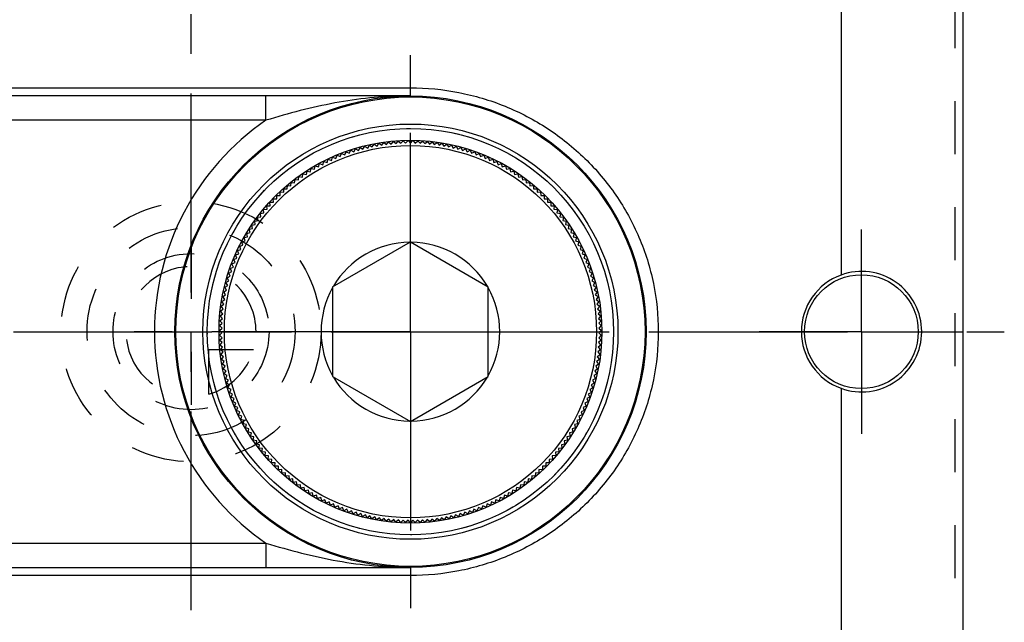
# Model space of a CAD drawing. Header units: millimetres. Extents: x 400 to 600, y 387 to 613.
# Tile 3 of 4: x 479 to 600, y 464 to 538. Entities that reach past the tile are written whole.
import ezdxf

# ---------------------------------------------------------------- set-up
doc = ezdxf.new("R2010")
doc.units = ezdxf.units.MM
doc.header["$LTSCALE"] = 65.185185
doc.linetypes.add('CENTER', pattern=[0.6, 0.375, -0.075, 0.075, -0.075])
doc.linetypes.add('HIDDEN', pattern=[0.2, 0.1, -0.1])
doc.layers.get('0').update_dxf_attribs({"linetype": 'CONTINUOUS'})
for name, color, linetype in [('ACHSEN_S', 7, 'CONTINUOUS'), ('FASEN', 7, 'CONTINUOUS'), ('FLAECHEN', 7, 'CONTINUOUS'), ('KOERPER', 7, 'CONTINUOUS'), ('KONST.EL_MIT_GEO', 7, 'CONTINUOUS'), ('KURVEN', 7, 'CONTINUOUS')]:
    doc.layers.add(name, color=color, linetype=linetype)

msp = doc.modelspace()

# ---------------------------------------------------------------- linework, layer by layer
at = {"color": 7, "linetype": 'Continuous'}
msp.add_line((595, 607.5), (595, 392.5), dxfattribs=at)
at = {"layer": 'ACHSEN_S', "color": 2, "linetype": 'CENTER'}
for p, q in [((500, 387.5), (500, 612.5)), ((399.91, 500), (600.09, 500))]:
    msp.add_line(p, q, dxfattribs=at)
at = {"layer": 'FASEN', "color": 7, "linetype": 'Continuous'}
for radius in [25, 23.56]:
    msp.add_circle((527, 500), radius, dxfattribs=at)
at = {"layer": 'FLAECHEN', "color": 2, "linetype": 'CENTER'}
for p, q in [((527, 500), (527, 534)), ((582.5, 500), (582.5, 512.57)), ((527, 500), (493, 500)), ((527, 500), (561, 500)), ((527, 500), (527, 466)), ((582.5, 500), (569.93, 500)), ((582.5, 500), (595.07, 500)), ((582.5, 500), (582.5, 487.43))]:
    msp.add_line(p, q, dxfattribs=at)
at = {"layer": 'FLAECHEN', "color": 7, "linetype": 'Continuous'}
msp.add_circle((582.5, 500), 7, dxfattribs=at)
at = {"layer": 'KOERPER', "color": 7, "linetype": 'Continuous'}
for p, q in [((580, 587.21), (580, 506.97)), ((580, 493.03), (580, 412.79))]:
    msp.add_line(p, q, dxfattribs=at)
for centre, start, end in [((582.51, 500), 109.8176, 180.0243), ((582.52, 500.01), 359.9327, 109.9044), ((582.51, 500), 179.9757, 250.1824), ((582.52, 499.99), 250.0955, 0.0673)]:
    msp.add_arc(centre, 7.4, start, end, dxfattribs=at)
at = {"layer": 'KONST.EL_MIT_GEO', "color": 8, "linetype": 'HIDDEN'}
for p, q in [((594, 580.5), (594, 419.5)), ((595, 581.5), (595, 418.5))]:
    msp.add_line(p, q, dxfattribs=at)
at = {"layer": 'KONST.EL_MIT_GEO', "color": 7, "linetype": 'Continuous'}
for p, q in [((461, 530), (527, 530)), ((527, 529), (527, 530)), ((527, 529), (461, 529)), ((509.22, 526), (509.22, 529)), ((509.22, 526), (461, 526)), ((526.41, 523.19), (526.7, 523.5)), ((526.7, 523.5), (527, 523.2)), ((527, 523.2), (527.3, 523.5)), ((527.3, 523.5), (527.59, 523.19)), ((519.47, 521.94), (519.65, 522.32)), ((519.65, 522.32), (520.03, 522.13)), ((520.03, 522.13), (520.22, 522.5)), ((520.22, 522.5), (520.59, 522.3)), ((520.59, 522.3), (520.8, 522.67)), ((520.8, 522.67), (521.16, 522.45)), ((521.16, 522.45), (521.38, 522.82)), ((521.38, 522.82), (521.74, 522.59)), ((521.74, 522.59), (521.96, 522.95)), ((521.96, 522.95), (522.31, 522.72)), ((522.31, 522.72), (522.54, 523.07)), ((522.54, 523.07), (522.89, 522.83)), ((522.89, 522.83), (523.13, 523.18)), ((523.13, 523.18), (523.47, 522.93)), ((523.47, 522.93), (523.72, 523.27)), ((523.72, 523.27), (524.06, 523.01)), ((524.06, 523.01), (524.32, 523.35)), ((524.32, 523.35), (524.64, 523.08)), ((524.64, 523.08), (524.91, 523.41)), ((524.91, 523.41), (525.23, 523.13)), ((525.23, 523.13), (525.51, 523.45)), ((525.51, 523.45), (525.82, 523.17)), ((525.82, 523.17), (526.1, 523.48)), ((526.1, 523.48), (526.41, 523.19)), ((527.59, 523.19), (527.9, 523.48)), ((527.9, 523.48), (528.18, 523.17)), ((528.18, 523.17), (528.49, 523.45)), ((528.49, 523.45), (528.77, 523.13)), ((528.77, 523.13), (529.09, 523.41)), ((529.09, 523.41), (529.36, 523.08)), ((529.36, 523.08), (529.68, 523.35)), ((529.68, 523.35), (529.94, 523.01)), ((529.94, 523.01), (530.28, 523.27)), ((530.28, 523.27), (530.53, 522.93)), ((530.53, 522.93), (530.87, 523.18)), ((530.87, 523.18), (531.11, 522.83)), ((531.11, 522.83), (531.46, 523.07)), ((531.46, 523.07), (531.69, 522.72)), ((531.69, 522.72), (532.04, 522.95)), ((532.04, 522.95), (532.26, 522.59)), ((532.26, 522.59), (532.62, 522.82)), ((532.62, 522.82), (532.84, 522.45)), ((532.84, 522.45), (533.2, 522.67)), ((533.2, 522.67), (533.41, 522.3)), ((533.41, 522.3), (533.78, 522.5)), ((533.78, 522.5), (533.97, 522.13)), ((533.97, 522.13), (534.35, 522.32)), ((534.35, 522.32), (534.53, 521.94)), ((516.75, 520.81), (516.88, 521.21)), ((516.88, 521.21), (517.28, 521.06)), ((517.28, 521.06), (517.42, 521.46)), ((517.42, 521.46), (517.82, 521.3)), ((517.82, 521.3), (517.97, 521.7)), ((517.97, 521.7), (518.36, 521.53)), ((518.36, 521.53), (518.53, 521.92)), ((518.53, 521.92), (518.91, 521.74)), ((518.91, 521.74), (519.09, 522.13)), ((519.09, 522.13), (519.47, 521.94)), ((534.53, 521.94), (534.91, 522.13)), ((534.91, 522.13), (535.09, 521.74)), ((535.09, 521.74), (535.47, 521.92)), ((535.47, 521.92), (535.64, 521.53)), ((535.64, 521.53), (536.03, 521.7)), ((536.03, 521.7), (536.18, 521.3)), ((536.18, 521.3), (536.58, 521.46)), ((536.58, 521.46), (536.72, 521.06)), ((536.72, 521.06), (537.12, 521.21)), ((537.12, 521.21), (537.25, 520.81)), ((514.68, 519.66), (514.78, 520.07)), ((514.78, 520.07), (515.19, 519.97)), ((515.19, 519.97), (515.29, 520.38)), ((515.29, 520.38), (515.7, 520.26)), ((515.7, 520.26), (515.82, 520.67)), ((515.82, 520.67), (516.22, 520.54)), ((516.22, 520.54), (516.35, 520.94)), ((516.35, 520.94), (516.75, 520.81)), ((537.25, 520.81), (537.65, 520.94)), ((537.65, 520.94), (537.78, 520.54)), ((537.78, 520.54), (538.18, 520.67)), ((538.18, 520.67), (538.3, 520.26)), ((538.3, 520.26), (538.71, 520.38)), ((538.71, 520.38), (538.81, 519.97)), ((538.81, 519.97), (539.22, 520.07)), ((539.22, 520.07), (539.32, 519.66)), ((512.75, 518.31), (512.8, 518.73)), ((512.8, 518.73), (513.22, 518.66)), ((513.22, 518.66), (513.28, 519.08)), ((513.28, 519.08), (513.7, 519.01)), ((513.7, 519.01), (513.77, 519.42)), ((513.77, 519.42), (514.19, 519.34)), ((514.19, 519.34), (514.27, 519.75)), ((514.27, 519.75), (514.68, 519.66)), ((539.32, 519.66), (539.73, 519.75)), ((539.73, 519.75), (539.81, 519.34)), ((539.81, 519.34), (540.23, 519.42)), ((540.23, 519.42), (540.3, 519.01)), ((540.3, 519.01), (540.72, 519.08)), ((540.72, 519.08), (540.78, 518.66)), ((540.78, 518.66), (541.2, 518.73)), ((541.2, 518.73), (541.25, 518.31)), ((511.4, 517.17), (511.42, 517.59)), ((511.42, 517.59), (511.84, 517.56)), ((511.84, 517.56), (511.87, 517.98)), ((511.87, 517.98), (512.29, 517.94)), ((512.29, 517.94), (512.33, 518.36)), ((512.33, 518.36), (512.75, 518.31)), ((541.25, 518.31), (541.67, 518.36)), ((541.67, 518.36), (541.71, 517.94)), ((541.71, 517.94), (542.13, 517.98)), ((542.13, 517.98), (542.16, 517.56)), ((542.16, 517.56), (542.58, 517.59)), ((542.58, 517.59), (542.6, 517.17)), ((510.13, 515.93), (510.12, 516.35)), ((510.12, 516.35), (510.54, 516.35)), ((510.54, 516.35), (510.54, 516.77)), ((510.54, 516.77), (510.97, 516.76)), ((510.97, 516.76), (510.98, 517.19)), ((510.98, 517.19), (511.4, 517.17)), ((542.6, 517.17), (543.02, 517.19)), ((543.02, 517.19), (543.03, 516.76)), ((543.03, 516.76), (543.46, 516.77)), ((543.46, 516.77), (543.46, 516.35)), ((543.46, 516.35), (543.88, 516.35)), ((543.88, 516.35), (543.87, 515.93)), ((508.92, 515.02), (509.35, 515.05)), ((508.97, 514.6), (508.92, 515.02)), ((509.31, 515.47), (509.73, 515.49)), ((509.35, 515.05), (509.31, 515.47)), ((509.71, 515.92), (510.13, 515.93)), ((509.73, 515.49), (509.71, 515.92)), ((543.87, 515.93), (544.29, 515.92)), ((544.29, 515.92), (544.27, 515.49)), ((544.27, 515.49), (544.69, 515.47)), ((544.69, 515.47), (544.65, 515.05)), ((544.65, 515.05), (545.08, 515.02)), ((545.08, 515.02), (545.03, 514.6)), ((508.18, 514.08), (508.6, 514.13)), ((508.25, 513.66), (508.18, 514.08)), ((508.55, 514.55), (508.97, 514.6)), ((508.6, 514.13), (508.55, 514.55)), ((545.03, 514.6), (545.45, 514.55)), ((545.45, 514.55), (545.4, 514.13)), ((545.4, 514.13), (545.82, 514.08)), ((545.82, 514.08), (545.75, 513.66)), ((507.17, 512.6), (507.58, 512.69)), ((507.26, 512.19), (507.17, 512.6)), ((507.49, 513.1), (507.91, 513.18)), ((507.58, 512.69), (507.49, 513.1)), ((507.83, 513.59), (508.25, 513.66)), ((507.91, 513.18), (507.83, 513.59)), ((545.75, 513.66), (546.17, 513.59)), ((546.17, 513.59), (546.09, 513.18)), ((546.09, 513.18), (546.51, 513.1)), ((546.51, 513.1), (546.42, 512.69)), ((546.42, 512.69), (546.83, 512.6)), ((546.83, 512.6), (546.74, 512.19)), ((506.55, 511.58), (506.96, 511.68)), ((506.67, 511.17), (506.55, 511.58)), ((506.85, 512.09), (507.26, 512.19)), ((506.96, 511.68), (506.85, 512.09)), ((546.74, 512.19), (547.15, 512.09)), ((547.15, 512.09), (547.04, 511.68)), ((547.04, 511.68), (547.45, 511.58)), ((547.45, 511.58), (547.33, 511.17)), ((505.99, 510.52), (506.39, 510.65)), ((506.13, 510.12), (505.99, 510.52)), ((506.26, 511.05), (506.67, 511.17)), ((506.39, 510.65), (506.26, 511.05)), ((517.42, 505.53), (527, 511.06)), ((527, 511.06), (536.58, 505.53)), ((547.33, 511.17), (547.74, 511.05)), ((547.74, 511.05), (547.61, 510.65)), ((547.61, 510.65), (548.01, 510.52)), ((548.01, 510.52), (547.87, 510.12)), ((505.25, 508.89), (505.64, 509.05)), ((505.48, 509.44), (505.88, 509.59)), ((505.64, 509.05), (505.48, 509.44)), ((505.73, 509.98), (506.13, 510.12)), ((505.88, 509.59), (505.73, 509.98)), ((547.87, 510.12), (548.27, 509.98)), ((548.27, 509.98), (548.12, 509.59)), ((548.12, 509.59), (548.52, 509.44)), ((548.52, 509.44), (548.36, 509.05)), ((548.36, 509.05), (548.75, 508.89)), ((504.82, 507.77), (505.21, 507.95)), ((505.01, 507.39), (504.82, 507.77)), ((505.03, 508.33), (505.42, 508.5)), ((505.21, 507.95), (505.03, 508.33)), ((505.42, 508.5), (505.25, 508.89)), ((548.75, 508.89), (548.58, 508.5)), ((548.58, 508.5), (548.97, 508.33)), ((548.97, 508.33), (548.79, 507.95)), ((548.79, 507.95), (549.18, 507.77)), ((549.18, 507.77), (548.99, 507.39)), ((504.46, 506.63), (504.83, 506.83)), ((504.66, 506.27), (504.46, 506.63)), ((504.63, 507.2), (505.01, 507.39)), ((504.83, 506.83), (504.63, 507.2)), ((548.99, 507.39), (549.37, 507.2)), ((549.37, 507.2), (549.17, 506.83)), ((549.17, 506.83), (549.54, 506.63)), ((549.54, 506.63), (549.34, 506.27)), ((504.15, 505.48), (504.51, 505.69)), ((504.37, 505.12), (504.15, 505.48)), ((504.3, 506.06), (504.66, 506.27)), ((504.51, 505.69), (504.3, 506.06)), ((517.42, 505.53), (517.42, 494.47)), ((536.58, 494.47), (536.58, 505.53)), ((549.34, 506.27), (549.7, 506.06)), ((549.7, 506.06), (549.49, 505.69)), ((549.49, 505.69), (549.85, 505.48)), ((549.85, 505.48), (549.63, 505.12)), ((503.9, 504.31), (504.25, 504.54)), ((504.14, 503.96), (503.9, 504.31)), ((504.02, 504.9), (504.37, 505.12)), ((504.25, 504.54), (504.02, 504.9)), ((549.63, 505.12), (549.98, 504.9)), ((549.98, 504.9), (549.75, 504.54)), ((549.75, 504.54), (550.1, 504.31)), ((550.1, 504.31), (549.86, 503.96)), ((503.71, 503.13), (504.05, 503.38)), ((503.97, 502.8), (503.71, 503.13)), ((503.8, 503.72), (504.14, 503.96)), ((504.05, 503.38), (503.8, 503.72)), ((549.86, 503.96), (550.2, 503.72)), ((550.2, 503.72), (549.95, 503.38)), ((549.95, 503.38), (550.29, 503.13)), ((550.29, 503.13), (550.03, 502.8)), ((503.58, 501.94), (503.91, 502.21)), ((503.86, 501.62), (503.58, 501.94)), ((503.64, 502.54), (503.97, 502.8)), ((503.91, 502.21), (503.64, 502.54)), ((550.03, 502.8), (550.36, 502.54)), ((550.36, 502.54), (550.09, 502.21)), ((550.09, 502.21), (550.42, 501.94)), ((550.42, 501.94), (550.14, 501.62)), ((503.51, 500.75), (503.82, 501.03)), ((503.81, 500.44), (503.51, 500.75)), ((503.54, 501.34), (503.86, 501.62)), ((503.82, 501.03), (503.54, 501.34)), ((550.14, 501.62), (550.46, 501.34)), ((550.46, 501.34), (550.18, 501.03)), ((550.18, 501.03), (550.49, 500.75)), ((550.49, 500.75), (550.19, 500.44)), ((503.5, 500.15), (503.81, 500.44)), ((503.8, 499.85), (503.5, 500.15)), ((503.51, 499.55), (503.8, 499.85)), ((503.81, 499.26), (503.51, 499.55)), ((503.52, 498.95), (503.81, 499.26)), ((550.19, 500.44), (550.5, 500.15)), ((550.49, 499.55), (550.19, 499.26)), ((550.19, 499.26), (550.48, 498.95)), ((550.5, 500.15), (550.2, 499.85)), ((550.2, 499.85), (550.49, 499.55)), ((503.84, 498.67), (503.52, 498.95)), ((503.56, 498.36), (503.84, 498.67)), ((503.88, 498.08), (503.56, 498.36)), ((503.61, 497.76), (503.88, 498.08)), ((550.44, 498.36), (550.12, 498.08)), ((550.12, 498.08), (550.39, 497.76)), ((550.48, 498.95), (550.16, 498.67)), ((550.16, 498.67), (550.44, 498.36)), ((503.94, 497.5), (503.61, 497.76)), ((503.67, 497.17), (503.94, 497.5)), ((504.01, 496.91), (503.67, 497.17)), ((503.75, 496.58), (504.01, 496.91)), ((550.33, 497.17), (549.99, 496.91)), ((549.99, 496.91), (550.25, 496.58)), ((550.39, 497.76), (550.06, 497.5)), ((550.06, 497.5), (550.33, 497.17)), ((504.09, 496.33), (503.75, 496.58)), ((503.85, 495.99), (504.09, 496.33)), ((504.2, 495.75), (503.85, 495.99)), ((503.96, 495.4), (504.2, 495.75)), ((550.15, 495.99), (549.8, 495.75)), ((549.8, 495.75), (550.04, 495.4)), ((550.25, 496.58), (549.91, 496.33)), ((549.91, 496.33), (550.15, 495.99)), ((504.31, 495.17), (503.96, 495.4)), ((504.08, 494.81), (504.31, 495.17)), ((504.44, 494.59), (504.08, 494.81)), ((504.22, 494.23), (504.44, 494.59)), ((517.42, 494.47), (527, 488.94)), ((527, 488.94), (536.58, 494.47)), ((549.92, 494.81), (549.56, 494.59)), ((549.56, 494.59), (549.78, 494.23)), ((550.04, 495.4), (549.69, 495.17)), ((549.69, 495.17), (549.92, 494.81)), ((504.59, 494.02), (504.22, 494.23)), ((504.37, 493.65), (504.59, 494.02)), ((504.75, 493.45), (504.37, 493.65)), ((504.54, 493.08), (504.75, 493.45)), ((549.63, 493.65), (549.25, 493.45)), ((549.25, 493.45), (549.46, 493.08)), ((549.78, 494.23), (549.41, 494.02)), ((549.41, 494.02), (549.63, 493.65)), ((504.92, 492.89), (504.54, 493.08)), ((504.73, 492.51), (504.92, 492.89)), ((505.11, 492.33), (504.73, 492.51)), ((504.92, 491.95), (505.11, 492.33)), ((549.27, 492.51), (548.89, 492.33)), ((548.89, 492.33), (549.08, 491.95)), ((549.46, 493.08), (549.08, 492.89)), ((549.08, 492.89), (549.27, 492.51)), ((505.31, 491.77), (504.92, 491.95)), ((505.14, 491.39), (505.31, 491.77)), ((505.53, 491.22), (505.14, 491.39)), ((505.36, 490.84), (505.53, 491.22)), ((505.76, 490.68), (505.36, 490.84)), ((548.64, 490.84), (548.24, 490.68)), ((548.86, 491.39), (548.47, 491.22)), ((548.47, 491.22), (548.64, 490.84)), ((549.08, 491.95), (548.69, 491.77)), ((548.69, 491.77), (548.86, 491.39)), ((505.6, 490.29), (505.76, 490.68)), ((506, 490.14), (505.6, 490.29)), ((505.86, 489.75), (506, 490.14)), ((506.26, 489.61), (505.86, 489.75)), ((506.12, 489.21), (506.26, 489.61)), ((548.14, 489.75), (547.74, 489.61)), ((547.74, 489.61), (547.88, 489.21)), ((548.4, 490.29), (548, 490.14)), ((548, 490.14), (548.14, 489.75)), ((548.24, 490.68), (548.4, 490.29)), ((506.53, 489.09), (506.12, 489.21)), ((506.4, 488.68), (506.53, 489.09)), ((506.81, 488.57), (506.4, 488.68)), ((506.7, 488.16), (506.81, 488.57)), ((547.6, 488.68), (547.19, 488.57)), ((547.19, 488.57), (547.3, 488.16)), ((547.88, 489.21), (547.47, 489.09)), ((547.47, 489.09), (547.6, 488.68)), ((507.11, 488.06), (506.7, 488.16)), ((507.01, 487.65), (507.11, 488.06)), ((507.42, 487.56), (507.01, 487.65)), ((507.33, 487.15), (507.42, 487.56)), ((507.74, 487.07), (507.33, 487.15)), ((546.67, 487.15), (546.26, 487.07)), ((546.99, 487.65), (546.58, 487.56)), ((546.58, 487.56), (546.67, 487.15)), ((547.3, 488.16), (546.89, 488.06)), ((546.89, 488.06), (546.99, 487.65)), ((507.66, 486.65), (507.74, 487.07)), ((508.08, 486.58), (507.66, 486.65)), ((508.01, 486.16), (508.08, 486.58)), ((508.42, 486.1), (508.01, 486.16)), ((508.36, 485.69), (508.42, 486.1)), ((545.99, 486.16), (545.58, 486.1)), ((545.58, 486.1), (545.64, 485.69)), ((546.34, 486.65), (545.92, 486.58)), ((545.92, 486.58), (545.99, 486.16)), ((546.26, 487.07), (546.34, 486.65)), ((508.78, 485.64), (508.36, 485.69)), ((508.73, 485.22), (508.78, 485.64)), ((509.16, 485.18), (508.73, 485.22)), ((509.12, 484.76), (509.16, 485.18)), ((509.54, 484.73), (509.12, 484.76)), ((509.51, 484.31), (509.54, 484.73)), ((544.88, 484.76), (544.46, 484.73)), ((544.46, 484.73), (544.49, 484.31)), ((545.27, 485.22), (544.84, 485.18)), ((544.84, 485.18), (544.88, 484.76)), ((545.64, 485.69), (545.22, 485.64)), ((545.22, 485.64), (545.27, 485.22)), ((509.93, 484.29), (509.51, 484.31)), ((509.92, 483.87), (509.93, 484.29)), ((510.34, 483.86), (509.92, 483.87)), ((510.33, 483.44), (510.34, 483.86)), ((544.08, 483.87), (543.66, 483.86)), ((543.66, 483.86), (543.67, 483.44)), ((544.49, 484.31), (544.07, 484.29)), ((544.07, 484.29), (544.08, 483.87)), ((510.75, 483.44), (510.33, 483.44)), ((510.76, 483.02), (510.75, 483.44)), ((511.18, 483.03), (510.76, 483.02)), ((511.19, 482.61), (511.18, 483.03)), ((511.62, 482.64), (511.19, 482.61)), ((511.64, 482.21), (511.62, 482.64)), ((542.38, 482.64), (542.36, 482.21)), ((542.81, 482.61), (542.38, 482.64)), ((542.82, 483.03), (542.81, 482.61)), ((543.24, 483.02), (542.82, 483.03)), ((543.25, 483.44), (543.24, 483.02)), ((543.67, 483.44), (543.25, 483.44)), ((512.06, 482.25), (511.64, 482.21)), ((512.1, 481.83), (512.06, 482.25)), ((512.52, 481.88), (512.1, 481.83)), ((512.57, 481.46), (512.52, 481.88)), ((512.99, 481.51), (512.57, 481.46)), ((513.04, 481.1), (512.99, 481.51)), ((513.46, 481.16), (513.04, 481.1)), ((513.53, 480.75), (513.46, 481.16)), ((540.54, 481.16), (540.47, 480.75)), ((540.96, 481.1), (540.54, 481.16)), ((541.01, 481.51), (540.96, 481.1)), ((541.43, 481.46), (541.01, 481.51)), ((541.48, 481.88), (541.43, 481.46)), ((541.9, 481.83), (541.48, 481.88)), ((541.94, 482.25), (541.9, 481.83)), ((542.36, 482.21), (541.94, 482.25)), ((513.94, 480.83), (513.53, 480.75)), ((514.02, 480.41), (513.94, 480.83)), ((514.44, 480.5), (514.02, 480.41)), ((514.52, 480.09), (514.44, 480.5)), ((514.94, 480.19), (514.52, 480.09)), ((515.04, 479.78), (514.94, 480.19)), ((515.44, 479.89), (515.04, 479.78)), ((515.55, 479.48), (515.44, 479.89)), ((538.56, 479.89), (538.45, 479.48)), ((538.96, 479.78), (538.56, 479.89)), ((539.06, 480.19), (538.96, 479.78)), ((539.48, 480.09), (539.06, 480.19)), ((539.56, 480.5), (539.48, 480.09)), ((539.98, 480.41), (539.56, 480.5)), ((540.06, 480.83), (539.98, 480.41)), ((540.47, 480.75), (540.06, 480.83)), ((515.96, 479.6), (515.55, 479.48)), ((516.08, 479.19), (515.96, 479.6)), ((516.48, 479.32), (516.08, 479.19)), ((516.61, 478.92), (516.48, 479.32)), ((517.01, 479.06), (516.61, 478.92)), ((517.15, 478.66), (517.01, 479.06)), ((517.55, 478.82), (517.15, 478.66)), ((517.7, 478.42), (517.55, 478.82)), ((536.45, 478.82), (536.3, 478.42)), ((536.85, 478.66), (536.45, 478.82)), ((536.99, 479.06), (536.85, 478.66)), ((537.39, 478.92), (536.99, 479.06)), ((537.52, 479.32), (537.39, 478.92)), ((537.92, 479.19), (537.52, 479.32)), ((538.04, 479.6), (537.92, 479.19)), ((538.45, 479.48), (538.04, 479.6)), ((518.09, 478.58), (517.7, 478.42)), ((518.25, 478.19), (518.09, 478.58)), ((518.64, 478.36), (518.25, 478.19)), ((518.81, 477.98), (518.64, 478.36)), ((519.19, 478.16), (518.81, 477.98)), ((519.37, 477.77), (519.19, 478.16)), ((519.75, 477.96), (519.37, 477.77)), ((519.94, 477.59), (519.75, 477.96)), ((520.31, 477.79), (519.94, 477.59)), ((520.51, 477.42), (520.31, 477.79)), ((520.88, 477.62), (520.51, 477.42)), ((521.09, 477.26), (520.88, 477.62)), ((521.45, 477.48), (521.09, 477.26)), ((521.67, 477.11), (521.45, 477.48)), ((532.55, 477.48), (532.33, 477.11)), ((532.91, 477.26), (532.55, 477.48)), ((533.12, 477.62), (532.91, 477.26)), ((533.49, 477.42), (533.12, 477.62)), ((533.69, 477.79), (533.49, 477.42)), ((534.06, 477.59), (533.69, 477.79)), ((534.25, 477.96), (534.06, 477.59)), ((534.63, 477.77), (534.25, 477.96)), ((534.81, 478.16), (534.63, 477.77)), ((535.19, 477.98), (534.81, 478.16)), ((535.36, 478.36), (535.19, 477.98)), ((535.75, 478.19), (535.36, 478.36)), ((535.91, 478.58), (535.75, 478.19)), ((536.3, 478.42), (535.91, 478.58)), ((522.02, 477.34), (521.67, 477.11)), ((522.25, 476.99), (522.02, 477.34)), ((522.6, 477.22), (522.25, 476.99)), ((522.84, 476.87), (522.6, 477.22)), ((523.18, 477.12), (522.84, 476.87)), ((523.43, 476.77), (523.18, 477.12)), ((523.76, 477.03), (523.43, 476.77)), ((524.02, 476.69), (523.76, 477.03)), ((524.35, 476.95), (524.02, 476.69)), ((524.61, 476.62), (524.35, 476.95)), ((524.94, 476.89), (524.61, 476.62)), ((525.21, 476.57), (524.94, 476.89)), ((525.53, 476.85), (525.21, 476.57)), ((525.8, 476.53), (525.53, 476.85)), ((526.12, 476.82), (525.8, 476.53)), ((526.4, 476.51), (526.12, 476.82)), ((526.7, 476.8), (526.4, 476.51)), ((527, 476.5), (526.7, 476.8)), ((527.3, 476.8), (527, 476.5)), ((527.6, 476.51), (527.3, 476.8)), ((527.88, 476.82), (527.6, 476.51)), ((528.2, 476.53), (527.88, 476.82)), ((528.47, 476.85), (528.2, 476.53)), ((528.79, 476.57), (528.47, 476.85)), ((529.06, 476.89), (528.79, 476.57)), ((529.39, 476.62), (529.06, 476.89)), ((529.65, 476.95), (529.39, 476.62)), ((529.98, 476.69), (529.65, 476.95)), ((530.24, 477.03), (529.98, 476.69)), ((530.57, 476.77), (530.24, 477.03)), ((530.82, 477.12), (530.57, 476.77)), ((531.16, 476.87), (530.82, 477.12)), ((531.4, 477.22), (531.16, 476.87)), ((531.75, 476.99), (531.4, 477.22)), ((531.98, 477.34), (531.75, 476.99)), ((532.33, 477.11), (531.98, 477.34)), ((461, 474), (509.22, 474)), ((509.22, 474), (509.22, 471)), ((461, 471), (527, 471)), ((527, 471), (527, 470)), ((527, 470), (461, 470))]:
    msp.add_line(p, q, dxfattribs=at)
for radius in [29, 28.87, 25.54, 22.9]:
    msp.add_circle((527, 500), radius, dxfattribs=at)
at = {"layer": 'KONST.EL_MIT_GEO', "color": 8, "linetype": 'HIDDEN'}
msp.add_circle((527, 500), 25, dxfattribs=at)
at = {"layer": 'KONST.EL_MIT_GEO', "color": 7, "linetype": 'Continuous'}
for centre, radius, start, end in [((527, 480.19), 48.81, 89.9993, 90.8164), ((527, 500), 31.5, 124.3713, 235.6287), ((527, 500), 11, 90.5115, 149.4885), ((527, 500), 11, 30.5115, 89.4885), ((527, 500), 11, 150.5115, 209.4885), ((527, 500), 11, 330.5115, 29.4885), ((527, 500), 11, 210.5115, 269.4885), ((527, 500), 11, 270.5115, 329.4885)]:
    msp.add_arc(centre, radius, start, end, dxfattribs=at)
for points, knots in [([(527, 530), (528.99, 530), (532.97, 529.62), (538.7, 527.91), (543.98, 525.15), (548.61, 521.44), (552.44, 516.9), (555.31, 511.68), (557.1, 505.97), (557.7, 500), (557.1, 494.03), (555.31, 488.32), (552.44, 483.1), (548.61, 478.56), (543.98, 474.85), (538.7, 472.09), (532.97, 470.38), (528.99, 470), (527, 470)], [0, 0, 0, 0, 0.062906, 0.125567, 0.187893, 0.249992, 0.312097, 0.374435, 0.4371, 0.5, 0.5629, 0.625565, 0.687903, 0.750008, 0.812107, 0.874433, 0.937094, 1, 1, 1, 1]), ([(526.3, 529), (524.86, 528.97), (521.98, 528.81), (517.68, 528.18), (513.42, 527.23), (510.61, 526.43), (509.22, 526)], [0, 0, 0, 0, 0.248442, 0.497526, 0.747914, 1, 1, 1, 1]), ([(509.22, 474), (510.67, 473.55), (513.59, 472.72), (518.02, 471.75), (522.5, 471.14), (525.5, 471), (527, 471)], [0, 0, 0, 0, 0.252122, 0.502483, 0.751542, 1, 1, 1, 1])]:
    msp.add_open_spline(points, degree=3, knots=knots, dxfattribs=at)
at = {"layer": 'KURVEN', "color": 8, "linetype": 'HIDDEN'}
for p, q in [((500, 510.57), (500, 489.43)), ((490.4, 500), (508, 500)), ((502.2, 497.8), (507.69, 497.8)), ((502.2, 492.31), (502.2, 497.8))]:
    msp.add_line(p, q, dxfattribs=at)
for radius in [16, 12.8, 9.6]:
    msp.add_circle((500, 500), radius, dxfattribs=at)
for start, end in [(0, 270), (285.962, 344.038)]:
    msp.add_arc((500, 500), 8, start, end, dxfattribs=at)

doc.saveas('drawing.dxf')
